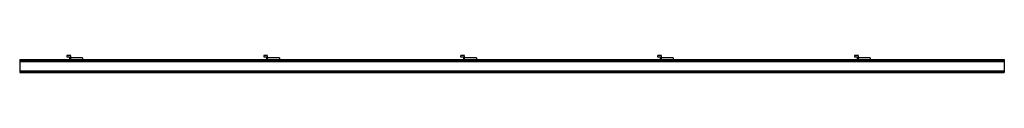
# Model space of a CAD drawing. Header units: millimetres. Extents: x 0 to 2500, y -33 to 10.
import ezdxf

# ---------------------------------------------------------------- set-up
doc = ezdxf.new("R2010")
doc.units = ezdxf.units.MM
doc.header["$LTSCALE"] = 10
doc.linetypes.add('ALLCAD_Strich', pattern=[0.2, 0.15, -0.05])
doc.layers.add('BESCH_KONT_sich_schn_ansi_2d', color=40, linetype='Continuous')

msp = doc.modelspace()

# ---------------------------------------------------------------- linework, layer by layer
at = {"layer": 'BESCH_KONT_sich_schn_ansi_2d', "linetype": 'ALLCAD_Strich', "extrusion": (0, 1, -2.22045e-16)}
for p, q in [((0, 0, 16.5), (0, -33, 16.5)), ((0, 0, 16.5), (2500, 0, 16.5)), ((119.5, 10, 16.5), (119.5, 7, 16.5)), ((129.5, 10, 16.5), (119.5, 10, 16.5)), ((119.5, 7, 16.5), (126.5, 7, 16.5)), ((126.5, 7, 16.5), (126.5, 0, 16.5)), ((129.5, 4, 16.5), (129.5, 10, 16.5)), ((129.5, 0, 16.5), (129.5, 4, 16.5)), ((159.5, 4, 16.5), (129.5, 4, 16.5)), ((159.5, 4, 16.5), (159.5, 0, 16.5)), ((619.5, 10, 16.5), (619.5, 7, 16.5)), ((629.5, 10, 16.5), (619.5, 10, 16.5)), ((619.5, 7, 16.5), (626.5, 7, 16.5)), ((626.5, 7, 16.5), (626.5, 0, 16.5)), ((629.5, 4, 16.5), (629.5, 10, 16.5)), ((629.5, 0, 16.5), (629.5, 4, 16.5)), ((659.5, 4, 16.5), (629.5, 4, 16.5)), ((659.5, 4, 16.5), (659.5, 0, 16.5)), ((1119.5, 10, 16.5), (1119.5, 7, 16.5)), ((1129.5, 10, 16.5), (1119.5, 10, 16.5)), ((1119.5, 7, 16.5), (1126.5, 7, 16.5)), ((1126.5, 7, 16.5), (1126.5, 0, 16.5)), ((1129.5, 4, 16.5), (1129.5, 10, 16.5)), ((1129.5, 0, 16.5), (1129.5, 4, 16.5)), ((1159.5, 4, 16.5), (1129.5, 4, 16.5)), ((1159.5, 4, 16.5), (1159.5, 0, 16.5)), ((1619.5, 10, 16.5), (1619.5, 7, 16.5)), ((1629.5, 10, 16.5), (1619.5, 10, 16.5)), ((1619.5, 7, 16.5), (1626.5, 7, 16.5)), ((1626.5, 7, 16.5), (1626.5, 0, 16.5)), ((1629.5, 4, 16.5), (1629.5, 10, 16.5)), ((1629.5, 0, 16.5), (1629.5, 4, 16.5)), ((1659.5, 4, 16.5), (1629.5, 4, 16.5)), ((1659.5, 4, 16.5), (1659.5, 0, 16.5)), ((2119.5, 10, 16.5), (2119.5, 7, 16.5)), ((2129.5, 10, 16.5), (2119.5, 10, 16.5)), ((2119.5, 7, 16.5), (2126.5, 7, 16.5)), ((2126.5, 7, 16.5), (2126.5, 0, 16.5)), ((2129.5, 4, 16.5), (2129.5, 10, 16.5)), ((2129.5, 0, 16.5), (2129.5, 4, 16.5)), ((2159.5, 4, 16.5), (2129.5, 4, 16.5)), ((2159.5, 4, 16.5), (2159.5, 0, 16.5)), ((2500, 0, 16.5), (2500, -33, 16.5)), ((0, -2.5, 16.5), (0, -2.5, 16.5)), ((0, -2.5, 16.5), (0, -2.5, 16.5)), ((0, -2.5, 16.5), (0, -2.5, 16.5)), ((0, -2.5, 16.5), (0, -2.5, 16.5)), ((0, -2.5, 16.5), (0, -2.5, 16.5)), ((0, -2.5, 16.5), (0, -2.5, 16.5)), ((0, -2.5, 16.5), (0, -2.5, 16.5)), ((0, -2.5, 16.5), (0, -2.5, 16.5)), ((0, -2.5, 16.5), (0, -2.5, 16.5)), ((0, -2.5, 16.5), (0, -2.5, 16.5)), ((0, -2.5, 16.5), (0, -2.5, 16.5)), ((0, -2.5, 16.5), (0, -2.5, 16.5)), ((0, -2.5, 16.5), (0, -2.5, 16.5)), ((0, -2.5, 16.5), (0, -2.5, 16.5)), ((0, -2.5, 16.5), (0, -2.5, 16.5)), ((0, -2.5, 16.5), (0, -2.5, 16.5)), ((0, -2.5, 16.5), (0, -2.5, 16.5)), ((0, -2.5, 16.5), (0, -2.5, 16.5)), ((0, -2.5, 16.5), (0, -2.5, 16.5)), ((0, -2.5, 16.5), (0, -2.5, 16.5)), ((0, -2.5, 16.5), (0, -2.5, 16.5)), ((0, -2.5, 16.5), (0, -2.5, 16.5)), ((0, -2.5, 16.5), (0, -2.5, 16.5)), ((0, -2.5, 16.5), (2500, -2.5, 16.5)), ((0, -4.5, 16.5), (2500, -4.5, 16.5)), ((0, -5, 16.5), (2500, -5, 16.5)), ((0, -28.5, 16.5), (2500, -28.5, 16.5)), ((2500, -29.5, 16.5), (0, -29.5, 16.5)), ((0, -31, 16.5), (2500, -31, 16.5)), ((0, -33, 16.5), (2500, -33, 16.5))]:
    msp.add_line(p, q, dxfattribs=at)
at = {"layer": 'BESCH_KONT_sich_schn_ansi_2d', "linetype": 'ALLCAD_Strich'}
for radius, start, end in [(0.00217, 90, 180), (0.00217, 180, 270), (0.00271, 360, 90), (0.00271, 180, 270), (0.00271, 270, 0), (0.00271, 360, 90), (0.00271, 90, 180), (0.00271, 180, 270), (0.00271, 270, 0), (0.00271, 90, 180)]:
    msp.add_arc((0, -2.5, 16.5), radius, start, end, dxfattribs=at)
at = {"layer": 'BESCH_KONT_sich_schn_ansi_2d', "linetype": 'ALLCAD_Strich', "extrusion": (0, -2.22045e-16, -1)}
for radius, start, end in [(0.00093, 270, 0), (0.00093, 0, 90), (0.00116, 0, 90), (0.00116, 270, 360), (0.00116, 90, 180), (0.00116, 180, 270), (0.00116, 0, 90), (0.00116, 270, 360), (0.00116, 90, 180), (0.00116, 180, 270)]:
    msp.add_arc((0, -2.5, -16.5), radius, start, end, dxfattribs=at)

doc.saveas('drawing.dxf')
